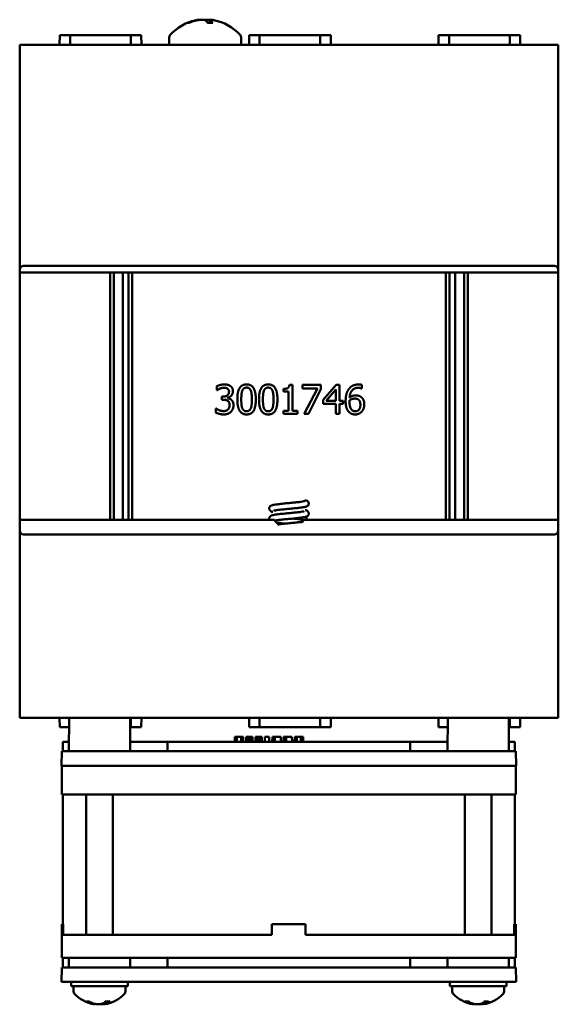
# Model space of a CAD drawing. Header units: inches. Extents: x 1 to 24, y 0.4 to 18.6.
# Tile 16 of 16: x 21.2 to 24, y 7.3 to 12.4. Entities that reach past the tile are written whole.
import ezdxf

# ---------------------------------------------------------------- set-up
doc = ezdxf.new("R2010")
doc.units = ezdxf.units.IN
doc.header["$LTSCALE"] = 0.8
doc.header["$MEASUREMENT"] = 0
doc.layers.add('Visible (ANSI)', color=7, linetype='Continuous', lineweight=50)

msp = doc.modelspace()

# ---------------------------------------------------------------- linework, layer by layer
at = {"layer": 'Visible (ANSI)'}
for p, q in [((22.0831, 12.4132), (22.0764, 12.4132)), ((22.2052, 12.4132), (22.1793, 12.4132)), ((22.1905, 12.4283), (22.1891, 12.4132)), ((21.4103, 12.3484), (21.4099, 12.2984)), ((21.4103, 12.3484), (21.4645, 12.3484)), ((21.7801, 12.3484), (21.4645, 12.3484)), ((21.7801, 12.3484), (21.8343, 12.3484)), ((21.8343, 12.3484), (21.8347, 12.2984)), ((22.3953, 12.3484), (22.3949, 12.2984)), ((22.3953, 12.3484), (22.4495, 12.3484)), ((22.7651, 12.3484), (22.4495, 12.3484)), ((22.7651, 12.3484), (22.8193, 12.3484)), ((22.8193, 12.3484), (22.8197, 12.2984)), ((23.3803, 12.3484), (23.3799, 12.2984)), ((23.3803, 12.3484), (23.4345, 12.3484)), ((23.7501, 12.3484), (23.4345, 12.3484)), ((23.7501, 12.3484), (23.8043, 12.3484)), ((23.8043, 12.3484), (23.8047, 12.2984)), ((21.2023, 12.2984), (21.2223, 12.2984)), ((21.2023, 12.2984), (21.2023, 11.1294)), ((21.2223, 12.2984), (23.9823, 12.2984)), ((21.9798, 12.3365), (21.9798, 12.2984)), ((22.3528, 12.3365), (22.3528, 12.2984)), ((23.9823, 12.2984), (24.0023, 12.2984)), ((24.0023, 11.1294), (24.0023, 12.2984)), ((21.2023, 11.1144), (21.2023, 11.1294)), ((21.2223, 11.1494), (23.9823, 11.1494)), ((24.0023, 11.1294), (24.0023, 11.1144)), ((21.2023, 9.8274), (21.2023, 11.1144)), ((24.0023, 11.1144), (21.2023, 11.1144)), ((21.6728, 11.1144), (21.6728, 9.8274)), ((21.6921, 9.8274), (21.6921, 11.1144)), ((21.7385, 11.1144), (21.7385, 9.8274)), ((21.7685, 9.8274), (21.7685, 11.1144)), ((21.7878, 9.8274), (21.7878, 11.1144)), ((23.4168, 11.1144), (23.4168, 9.8274)), ((23.4361, 9.8274), (23.4361, 11.1144)), ((23.4661, 11.1144), (23.4661, 9.8274)), ((23.5125, 9.8274), (23.5125, 11.1144)), ((23.5318, 9.8274), (23.5318, 11.1144)), ((24.0023, 11.1144), (24.0023, 9.8274)), ((22.2267, 10.5016), (22.2267, 10.5229)), ((22.2279, 10.5016), (22.2267, 10.5016)), ((22.5732, 10.4948), (22.5732, 10.5086)), ((22.6042, 10.5295), (22.6198, 10.5295)), ((22.6198, 10.5295), (22.6198, 10.3943)), ((22.673, 10.529), (22.7682, 10.529)), ((22.673, 10.5114), (22.673, 10.529)), ((22.7505, 10.5114), (22.673, 10.5114)), ((22.6819, 10.379), (22.7505, 10.5114)), ((22.7682, 10.5065), (22.7033, 10.379)), ((22.7682, 10.529), (22.7682, 10.5065)), ((22.7796, 10.4517), (22.8467, 10.529)), ((22.8459, 10.5053), (22.7954, 10.4467)), ((22.8459, 10.4467), (22.8459, 10.5053)), ((22.8467, 10.529), (22.8652, 10.529)), ((22.8652, 10.529), (22.8652, 10.4467)), ((22.9809, 10.5104), (22.9801, 10.5104)), ((22.9809, 10.5297), (22.9809, 10.5104)), ((22.2532, 10.4687), (22.2599, 10.4687)), ((22.2532, 10.452), (22.2532, 10.4687)), ((22.2617, 10.452), (22.2532, 10.452)), ((22.2831, 10.4624), (22.2831, 10.4609)), ((22.6005, 10.4948), (22.5732, 10.4948)), ((22.6005, 10.3943), (22.6005, 10.4948)), ((22.7796, 10.4305), (22.7796, 10.4517)), ((22.2226, 10.4063), (22.224, 10.4063)), ((22.2226, 10.3851), (22.2226, 10.4063)), ((22.8459, 10.4305), (22.7796, 10.4305)), ((22.7954, 10.4467), (22.8459, 10.4467)), ((22.8459, 10.379), (22.8459, 10.4305)), ((22.8652, 10.4467), (22.8831, 10.4467)), ((22.8652, 10.4305), (22.8652, 10.379)), ((22.8831, 10.4305), (22.8652, 10.4305)), ((22.8831, 10.4467), (22.8831, 10.4305)), ((22.5732, 10.3943), (22.6005, 10.3943)), ((22.5732, 10.379), (22.5732, 10.3943)), ((22.6464, 10.379), (22.5732, 10.379)), ((22.6198, 10.3943), (22.6464, 10.3943)), ((22.6464, 10.3943), (22.6464, 10.379)), ((22.7033, 10.379), (22.6819, 10.379)), ((22.8652, 10.379), (22.8459, 10.379)), ((22.6929, 9.8445), (22.6929, 9.8274)), ((22.5248, 9.8274), (21.2023, 9.8274)), ((21.2023, 9.7714), (21.2023, 9.8274)), ((24.0023, 9.8274), (22.6798, 9.8274)), ((24.0023, 9.8274), (24.0023, 9.7714)), ((21.2023, 9.7714), (21.2023, 8.7984)), ((23.9823, 9.7514), (21.2223, 9.7514)), ((24.0023, 8.7984), (24.0023, 9.7714)), ((21.2223, 8.7984), (21.2023, 8.7984)), ((21.2223, 8.7984), (23.9823, 8.7984)), ((21.4103, 8.7484), (21.4099, 8.7984)), ((21.4587, 8.7984), (21.4571, 8.6234)), ((21.7759, 8.7984), (21.7774, 8.6234)), ((21.8343, 8.7484), (21.8347, 8.7984)), ((22.3953, 8.7484), (22.3949, 8.7984)), ((22.8193, 8.7484), (22.8197, 8.7984)), ((23.3803, 8.7484), (23.3799, 8.7984)), ((23.4272, 8.7984), (23.4256, 8.6234)), ((23.7444, 8.7984), (23.746, 8.6234)), ((23.8043, 8.7484), (23.8047, 8.7984)), ((24.0023, 8.7984), (23.9823, 8.7984)), ((21.4103, 8.7484), (21.4582, 8.7484)), ((21.7801, 8.7484), (21.7764, 8.7484)), ((21.7801, 8.7484), (21.8343, 8.7484)), ((22.3953, 8.7484), (22.4495, 8.7484)), ((22.7651, 8.7484), (22.4495, 8.7484)), ((22.7651, 8.7484), (22.8193, 8.7484)), ((23.3803, 8.7484), (23.4267, 8.7484)), ((23.7501, 8.7484), (23.7449, 8.7484)), ((23.7501, 8.7484), (23.8043, 8.7484)), ((21.4265, 8.6234), (21.427, 8.6734)), ((21.4576, 8.6734), (21.427, 8.6734)), ((21.9707, 8.6734), (21.777, 8.6734)), ((21.9705, 8.6234), (21.9707, 8.6734)), ((23.2324, 8.6734), (21.9707, 8.6734)), ((22.3202, 8.6734), (22.3205, 8.6984)), ((22.3317, 8.6984), (22.3205, 8.6984)), ((22.3316, 8.6734), (22.3317, 8.6984)), ((22.353, 8.6984), (22.3317, 8.6984)), ((22.3531, 8.6734), (22.353, 8.6984)), ((22.364, 8.6984), (22.353, 8.6984)), ((22.3642, 8.6734), (22.364, 8.6984)), ((22.3788, 8.6734), (22.379, 8.6984)), ((22.39, 8.6984), (22.379, 8.6984)), ((22.3899, 8.6734), (22.39, 8.6984)), ((22.4016, 8.6984), (22.39, 8.6984)), ((22.4017, 8.6734), (22.4016, 8.6984)), ((22.4126, 8.6984), (22.4016, 8.6984)), ((22.4128, 8.6734), (22.4126, 8.6984)), ((22.4274, 8.6734), (22.4276, 8.6984)), ((22.4387, 8.6984), (22.4276, 8.6984)), ((22.4386, 8.6734), (22.4387, 8.6984)), ((22.4502, 8.6984), (22.4387, 8.6984)), ((22.4503, 8.6734), (22.4502, 8.6984)), ((22.4612, 8.6984), (22.4502, 8.6984)), ((22.4615, 8.6734), (22.4612, 8.6984)), ((22.4758, 8.6734), (22.4761, 8.6984)), ((22.4769, 8.6984), (22.4761, 8.6984)), ((22.4767, 8.6734), (22.4769, 8.6984)), ((22.4995, 8.6984), (22.4769, 8.6984)), ((22.4997, 8.6734), (22.4995, 8.6984)), ((22.5156, 8.6734), (22.5158, 8.6984)), ((22.5248, 8.6984), (22.5158, 8.6984)), ((22.5245, 8.6734), (22.5248, 8.6984)), ((22.5284, 8.6984), (22.5248, 8.6984)), ((22.5285, 8.6734), (22.5284, 8.6984)), ((22.5594, 8.6984), (22.5284, 8.6984)), ((22.5597, 8.6734), (22.5594, 8.6984)), ((22.574, 8.6734), (22.5742, 8.6984)), ((22.5831, 8.6984), (22.5742, 8.6984)), ((22.5828, 8.6734), (22.5831, 8.6984)), ((22.5867, 8.6984), (22.5831, 8.6984)), ((22.5868, 8.6734), (22.5867, 8.6984)), ((22.6177, 8.6984), (22.5867, 8.6984)), ((22.6181, 8.6734), (22.6177, 8.6984)), ((22.6315, 8.6734), (22.6318, 8.6984)), ((22.6429, 8.6984), (22.6318, 8.6984)), ((22.6642, 8.6984), (22.6429, 8.6984)), ((22.6429, 8.6734), (22.6429, 8.6984)), ((22.6643, 8.6734), (22.6642, 8.6984)), ((22.6753, 8.6984), (22.6642, 8.6984)), ((22.6755, 8.6734), (22.6753, 8.6984)), ((23.4261, 8.6734), (23.2324, 8.6734)), ((23.2326, 8.6234), (23.2324, 8.6734)), ((23.7761, 8.6734), (23.7455, 8.6734)), ((23.7765, 8.6234), (23.7761, 8.6734)), ((21.4211, 8.6234), (21.4204, 8.5484)), ((21.4211, 8.6234), (21.5461, 8.6234)), ((21.5461, 8.6234), (23.657, 8.6234)), ((23.657, 8.6234), (23.782, 8.6234)), ((23.7826, 8.5484), (23.782, 8.6234)), ((21.4208, 8.5484), (21.4204, 8.5484)), ((21.4208, 8.5484), (21.5208, 8.5484)), ((21.4208, 8.5484), (21.4208, 8.3984)), ((21.536, 8.5484), (21.5208, 8.5484)), ((21.5454, 8.5484), (21.536, 8.5484)), ((21.5454, 8.5484), (23.6577, 8.5484)), ((23.6671, 8.5484), (23.6577, 8.5484)), ((23.6808, 8.5484), (23.6671, 8.5484)), ((23.6808, 8.5484), (23.7808, 8.5484)), ((23.7826, 8.5484), (23.7808, 8.5484)), ((23.7808, 8.3984), (23.7808, 8.5484)), ((21.5208, 8.3984), (21.4208, 8.3984)), ((21.4258, 7.7244), (21.4258, 8.3984)), ((21.5208, 8.3984), (23.6808, 8.3984)), ((21.5483, 7.6684), (21.5483, 8.3984)), ((21.6863, 7.6684), (21.6863, 8.3984)), ((23.5168, 7.6684), (23.5168, 8.3984)), ((23.6548, 7.6684), (23.6548, 8.3984)), ((23.7808, 8.3984), (23.6808, 8.3984)), ((23.7758, 7.7244), (23.7758, 8.3984)), ((21.4291, 7.7244), (21.4208, 7.7244)), ((21.4208, 7.6684), (21.4208, 7.7244)), ((21.4291, 7.7244), (21.4291, 7.6684)), ((22.5128, 7.6684), (22.5128, 7.7244)), ((22.6888, 7.7244), (22.5128, 7.7244)), ((22.6888, 7.6684), (22.6888, 7.7244)), ((23.7808, 7.7244), (23.7725, 7.7244)), ((23.7725, 7.6684), (23.7725, 7.7244)), ((23.7808, 7.6684), (23.7808, 7.7244)), ((21.4208, 7.6684), (21.4208, 7.5484)), ((21.4208, 7.6684), (21.5208, 7.6684)), ((22.5128, 7.6684), (21.5208, 7.6684)), ((23.6808, 7.6684), (22.6888, 7.6684)), ((23.6808, 7.6684), (23.7808, 7.6684)), ((23.7808, 7.5484), (23.7808, 7.6684)), ((21.5208, 7.5484), (21.4208, 7.5484)), ((21.4265, 7.4984), (21.427, 7.5484)), ((21.4576, 7.5484), (21.4571, 7.4984)), ((23.6808, 7.5484), (21.5208, 7.5484)), ((21.777, 7.5484), (21.7774, 7.4984)), ((21.9705, 7.4984), (21.9707, 7.5484)), ((23.2326, 7.4984), (23.2324, 7.5484)), ((23.4261, 7.5484), (23.4256, 7.4984)), ((23.7808, 7.5484), (23.6808, 7.5484)), ((23.7455, 7.5484), (23.746, 7.4984)), ((23.7765, 7.4984), (23.7761, 7.5484)), ((21.4211, 7.4984), (21.4204, 7.4234)), ((21.4211, 7.4984), (21.5461, 7.4984)), ((21.5461, 7.4984), (23.657, 7.4984)), ((23.657, 7.4984), (23.782, 7.4984)), ((23.7826, 7.4234), (23.782, 7.4984)), ((21.5454, 7.4234), (21.4204, 7.4234)), ((21.4698, 7.4234), (21.4698, 7.4024)), ((21.7648, 7.4024), (21.4698, 7.4024)), ((21.4823, 7.3743), (21.4823, 7.4024)), ((21.5454, 7.4234), (23.6577, 7.4234)), ((21.7523, 7.3743), (21.7523, 7.4024)), ((21.7648, 7.4234), (21.7648, 7.4024)), ((23.4383, 7.4234), (23.4383, 7.4024)), ((23.7333, 7.4024), (23.4383, 7.4024)), ((23.4508, 7.3743), (23.4508, 7.4024)), ((23.7826, 7.4234), (23.6577, 7.4234)), ((23.7208, 7.3743), (23.7208, 7.4024)), ((23.7333, 7.4234), (23.7333, 7.4024)), ((21.5497, 7.3225), (21.5624, 7.3225)), ((21.5919, 7.3075), (21.5921, 7.3099)), ((21.6427, 7.3075), (21.6419, 7.3169)), ((21.6491, 7.3225), (21.6686, 7.3225)), ((23.5189, 7.3225), (23.532, 7.3225)), ((23.5595, 7.3074), (23.5595, 7.3074)), ((23.5602, 7.3075), (23.5604, 7.3101)), ((23.6114, 7.3075), (23.6106, 7.3162)), ((23.6121, 7.3074), (23.6121, 7.3074)), ((23.619, 7.3225), (23.6382, 7.3225))]:
    msp.add_line(p, q, dxfattribs=at)
for centre, radius, start, end in [((22.1663, 12.1889), 0.2425, 100.8266, 138.4591), ((22.1663, 12.1889), 0.2425, 41.5409, 79.1734), ((21.9998, 12.3365), 0.02, 138.4591, 180), ((22.3328, 12.3365), 0.02, 0, 41.5409), ((21.2223, 11.1294), 0.02, 90, 180), ((23.9823, 11.1294), 0.02, 0, 90), ((22.69, 9.9129), 0.015, 0, 130.9626), ((22.6023, 9.8854), 0.0968, 216.8146, 239.1592), ((22.6023, 9.8854), 0.0968, 311.4359, 323.1854), ((21.2223, 9.7714), 0.02, 180, 270), ((23.9823, 9.7714), 0.02, 270, 0), ((21.4973, 7.3743), 0.015, 180, 221.6116), ((21.6173, 7.4809), 0.1755, 221.6116, 261.0439), ((21.6173, 7.4809), 0.1755, 278.9561, 318.3884), ((21.7373, 7.3743), 0.015, 318.3884, 0), ((23.4658, 7.3743), 0.015, 180, 221.6116), ((23.5858, 7.4809), 0.1755, 221.6116, 261.1138), ((23.5858, 7.4809), 0.1755, 278.8862, 318.3884), ((23.7058, 7.3743), 0.015, 318.3884, 0), ((23.5858, 7.4809), 0.1755, 261.1138, 261.3682), ((23.5858, 7.4809), 0.1755, 278.6318, 278.8862)]:
    msp.add_arc(centre, radius, start, end, dxfattribs=at)
for centre, major_axis, ratio, start_param, end_param in [((22.1687, 12.1898), (-0.0807, 0.2284), 0.965147, 6.148166, 6.347066), ((22.1632, 12.1898), (0.0626, 0.234), 0.941411, 0.440211, 0.639111), ((22.1756, 12.1898), (-0.0218, 0.2413), 0.24677, 5.8685, 6.067399), ((22.1572, 12.1898), (0.0223, 0.2412), 0.325805, 5.920934, 6.119834), ((21.6205, 7.4803), (-0.0297, -0.1728), 0.857863, 5.978412, 6.207173), ((21.6134, 7.4803), (0.0248, -0.1736), 0.786746, 5.720095, 5.948856), ((21.6227, 7.4803), (-0.0177, -0.1745), 0.506434, 0.273995, 0.502756), ((21.6123, 7.4803), (0.0193, -0.1743), 0.611093, 0.154995, 0.383756), ((23.5891, 7.4803), (-0.0288, -0.173), 0.847413, 5.971932, 6.200693), ((23.5818, 7.4803), (0.0241, -0.1737), 0.774187, 5.72462, 5.953381), ((23.5912, 7.4803), (-0.0179, -0.1745), 0.523732, 0.276402, 0.505163), ((23.5898, 7.4803), (-0.0241, -0.1737), 0.774187, 0.329804, 0.334862), ((23.5809, 7.4803), (0.0196, -0.1743), 0.626927, 0.152128, 0.380889)]:
    msp.add_ellipse(centre, major_axis=major_axis, ratio=ratio, start_param=start_param, end_param=end_param, dxfattribs=at)
for points, knots in [([(22.0741, 12.4128), (22.0741, 12.4128), (22.0741, 12.4128), (22.0748, 12.4131), (22.0756, 12.4132), (22.0764, 12.4132)], [0.017596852, 0.017596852, 0.017596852, 0.017596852, 0.01762601, 0.01762601, 0.023499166, 0.023499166, 0.023499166, 0.023499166]), ([(22.1416, 12.4289), (22.1411, 12.4291), (22.1401, 12.4292), (22.1371, 12.4293), (22.1346, 12.4292), (22.1283, 12.4284), (22.1246, 12.4278), (22.1201, 12.4269), (22.1193, 12.4268), (22.1184, 12.4266)], [0.03899714, 0.03899714, 0.03899714, 0.03899714, 0.06091597, 0.06091597, 0.0912553, 0.0912553, 0.12159464, 0.12159464, 0.12829742, 0.12829742, 0.12829742, 0.12829742]), ([(22.1259, 12.4266), (22.1296, 12.4274), (22.1339, 12.428), (22.1423, 12.429), (22.1465, 12.4292), (22.1536, 12.4293), (22.1571, 12.4292), (22.1627, 12.4284), (22.1649, 12.4278), (22.1665, 12.4269), (22.1668, 12.4268), (22.167, 12.4266)], [0, 0, 0, 0, 0.030458, 0.030458, 0.060916, 0.060916, 0.0912553, 0.0912553, 0.1215946, 0.1215946, 0.1282974, 0.1282974, 0.1282974, 0.1282974]), ([(22.191, 12.4289), (22.188, 12.4291), (22.1851, 12.4292), (22.1789, 12.4293), (22.1755, 12.4292), (22.1698, 12.4284), (22.1677, 12.4278), (22.1663, 12.4271), (22.1663, 12.4271), (22.1663, 12.4271)], [0.03899714, 0.03899714, 0.03899714, 0.03899714, 0.06091597, 0.06091597, 0.0912553, 0.0912553, 0.12159464, 0.12159464, 0.12200406, 0.12200406, 0.12200406, 0.12200406]), ([(22.1921, 12.4266), (22.1908, 12.4274), (22.1903, 12.428), (22.1908, 12.429), (22.192, 12.4292), (22.1955, 12.4293), (22.198, 12.4292), (22.2043, 12.4284), (22.208, 12.4278), (22.2117, 12.4271), (22.2118, 12.4271), (22.2118, 12.4271)], [0, 0, 0, 0, 0.030458, 0.030458, 0.060916, 0.060916, 0.0912553, 0.0912553, 0.1215946, 0.1215946, 0.1220041, 0.1220041, 0.1220041, 0.1220041]), ([(22.2052, 12.4132), (22.2055, 12.4132), (22.2058, 12.4131), (22.206, 12.4128), (22.206, 12.4128), (22.206, 12.4128)], [0.070224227, 0.070224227, 0.070224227, 0.070224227, 0.076097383, 0.076097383, 0.076126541, 0.076126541, 0.076126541, 0.076126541]), ([(22.5179, 9.8688), (22.5151, 9.8694), (22.5126, 9.8702), (22.5082, 9.8723), (22.5062, 9.8734), (22.5034, 9.8763), (22.5026, 9.8773), (22.5009, 9.88), (22.5002, 9.8819), (22.4995, 9.8856), (22.4995, 9.8876), (22.5001, 9.8912), (22.5007, 9.893), (22.5025, 9.896), (22.5035, 9.8973), (22.5057, 9.8994), (22.5069, 9.9002), (22.5093, 9.9016), (22.5106, 9.9022), (22.5145, 9.9037), (22.5172, 9.9044), (22.5239, 9.9059), (22.5279, 9.9066), (22.5402, 9.9084), (22.5496, 9.9095), (22.5687, 9.9116), (22.5784, 9.9125), (22.5976, 9.9144), (22.6074, 9.9153), (22.6259, 9.9171), (22.635, 9.918), (22.6511, 9.9197), (22.6585, 9.9206), (22.6705, 9.9223), (22.6755, 9.9232), (22.68, 9.9242), (22.681, 9.9245), (22.6818, 9.9247), (22.6819, 9.9248), (22.6819, 9.9248)], [10.9855775, 10.9855775, 10.9855775, 10.9855775, 11.0318591, 11.0318591, 11.0617515, 11.0617515, 11.0745402, 11.0745402, 11.091637, 11.091637, 11.1077299, 11.1077299, 11.123754, 11.123754, 11.1398912, 11.1398912, 11.1567343, 11.1567343, 11.1788416, 11.1788416, 11.2280759, 11.2280759, 11.2821775, 11.2821775, 11.371265, 11.371265, 11.4469871, 11.4469871, 11.5198386, 11.5198386, 11.5914273, 11.5914273, 11.6617308, 11.6617308, 11.7296264, 11.7296264, 11.7590811, 11.7590811, 11.7725428, 11.7725428, 11.7725428, 11.7725428]), ([(22.705, 9.9129), (22.705, 9.911), (22.7047, 9.9091), (22.7034, 9.9056), (22.7024, 9.9041), (22.7004, 9.9016), (22.6992, 9.9006), (22.697, 9.8989), (22.6958, 9.8983), (22.6929, 9.8969), (22.6913, 9.8963), (22.6846, 9.8944), (22.6787, 9.8934), (22.6671, 9.8916), (22.6624, 9.891), (22.6492, 9.8895), (22.6399, 9.8885), (22.6209, 9.8866), (22.6111, 9.8856), (22.5921, 9.8838), (22.5825, 9.8829), (22.565, 9.8811), (22.5567, 9.8803), (22.5425, 9.8785), (22.5363, 9.8777), (22.5294, 9.8765), (22.5275, 9.8761), (22.5247, 9.8755), (22.5237, 9.8752), (22.5228, 9.8749), (22.5226, 9.8748), (22.5226, 9.8748)], [0, 0, 0, 0, 0.0165799, 0.0165799, 0.0326002, 0.0326002, 0.0489382, 0.0489382, 0.0675643, 0.0675643, 0.0989498, 0.0989498, 0.184939, 0.184939, 0.2332345, 0.2332345, 0.3113529, 0.3113529, 0.3851475, 0.3851475, 0.4572959, 0.4572959, 0.5282708, 0.5282708, 0.5975834, 0.5975834, 0.6296968, 0.6296968, 0.6578138, 0.6578138, 0.6728352, 0.6728352, 0.6728352, 0.6728352]), ([(22.5011, 9.8274), (22.5006, 9.8285), (22.5001, 9.8298), (22.4995, 9.8328), (22.4994, 9.8348), (22.5, 9.8384), (22.5006, 9.8402), (22.5023, 9.8433), (22.5034, 9.8446), (22.5056, 9.8468), (22.5067, 9.8476), (22.5091, 9.849), (22.5103, 9.8496), (22.5141, 9.8511), (22.5166, 9.8518), (22.5229, 9.8532), (22.5268, 9.8539), (22.5388, 9.8557), (22.5483, 9.8569), (22.5676, 9.8589), (22.5773, 9.8599), (22.5965, 9.8618), (22.6062, 9.8627), (22.6249, 9.8645), (22.6339, 9.8654), (22.6502, 9.8671), (22.6577, 9.868), (22.6699, 9.8697), (22.6749, 9.8706), (22.6797, 9.8716), (22.6808, 9.8719), (22.6817, 9.8722), (22.6819, 9.8723), (22.6819, 9.8723)], [9.5994422, 9.5994422, 9.5994422, 9.5994422, 9.6107936, 9.6107936, 9.6268881, 9.6268881, 9.6429132, 9.6429132, 9.6590397, 9.6590397, 9.6757966, 9.6757966, 9.6973834, 9.6973834, 9.7438358, 9.7438358, 9.7968483, 9.7968483, 9.8880431, 9.8880431, 9.964029, 9.964029, 10.0369409, 10.0369409, 10.1085744, 10.1085744, 10.1789391, 10.1789391, 10.2469778, 10.2469778, 10.276729, 10.276729, 10.2924883, 10.2924883, 10.2924883, 10.2924883]), ([(22.6867, 9.8783), (22.6895, 9.8777), (22.692, 9.8769), (22.6964, 9.8748), (22.6984, 9.8737), (22.7012, 9.8708), (22.7021, 9.8698), (22.7037, 9.867), (22.7044, 9.8652), (22.7051, 9.8614), (22.7051, 9.8595), (22.7045, 9.8559), (22.7038, 9.8541), (22.7021, 9.8511), (22.701, 9.8498), (22.6988, 9.8477), (22.6977, 9.8469), (22.6953, 9.8455), (22.694, 9.8449), (22.69, 9.8434), (22.6873, 9.8427), (22.6806, 9.8412), (22.6765, 9.8405), (22.6642, 9.8387), (22.6548, 9.8376), (22.6357, 9.8355), (22.626, 9.8346), (22.6068, 9.8327), (22.597, 9.8318), (22.5785, 9.83), (22.5694, 9.8291), (22.5533, 9.8274), (22.5459, 9.8265), (22.535, 9.8249), (22.5308, 9.8242), (22.5278, 9.8236)], [1.3659219, 1.3659219, 1.3659219, 1.3659219, 1.4128292, 1.4128292, 1.4424634, 1.4424634, 1.4550381, 1.4550381, 1.4721173, 1.4721173, 1.4882094, 1.4882094, 1.5042334, 1.5042334, 1.5203724, 1.5203724, 1.5372304, 1.5372304, 1.5594263, 1.5594263, 1.6091371, 1.6091371, 1.6634002, 1.6634002, 1.7521668, 1.7521668, 1.8278464, 1.8278464, 1.9006875, 1.9006875, 1.9722683, 1.9722683, 2.042561, 2.042561, 2.0983251, 2.0983251, 2.0983251, 2.0983251]), ([(22.5827, 9.8079), (22.5785, 9.8083), (22.5743, 9.8088), (22.5613, 9.8101), (22.5529, 9.811), (22.5429, 9.8122), (22.5405, 9.8125), (22.5382, 9.8128)], [9.2869242, 9.2869242, 9.2869242, 9.2869242, 9.320116, 9.320116, 9.3925117, 9.3925117, 9.4169355, 9.4169355, 9.4169355, 9.4169355]), ([(22.5492, 9.8044), (22.5551, 9.8051), (22.5614, 9.8058), (22.577, 9.8074), (22.5868, 9.8083), (22.6059, 9.8102), (22.6156, 9.8111), (22.6336, 9.8129), (22.6423, 9.8138), (22.6574, 9.8155), (22.6642, 9.8164), (22.6701, 9.8173), (22.6707, 9.8174), (22.6713, 9.8175)], [8.3795667, 8.3795667, 8.3795667, 8.3795667, 8.4338318, 8.4338318, 8.5081665, 8.5081665, 8.5806117, 8.5806117, 8.6518676, 8.6518676, 8.7216701, 8.7216701, 8.7293413, 8.7293413, 8.7293413, 8.7293413]), ([(22.6219, 9.8342), (22.6272, 9.8337), (22.6325, 9.8331), (22.6463, 9.8317), (22.6545, 9.8308), (22.6686, 9.829), (22.6746, 9.8282), (22.6797, 9.8272)], [2.6273769, 2.6273769, 2.6273769, 2.6273769, 2.6690394, 2.6690394, 2.7415879, 2.7415879, 2.8103451, 2.8103451, 2.8103451, 2.8103451]), ([(21.5497, 7.3225), (21.5491, 7.3225), (21.5484, 7.3227), (21.5478, 7.323), (21.5477, 7.3231), (21.5476, 7.3231)], [0.063402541, 0.063402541, 0.063402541, 0.063402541, 0.068700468, 0.068700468, 0.069550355, 0.069550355, 0.069550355, 0.069550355]), ([(21.5796, 7.3099), (21.5822, 7.3092), (21.5848, 7.3086), (21.5888, 7.3077), (21.5903, 7.3074), (21.5916, 7.3073), (21.5919, 7.3074), (21.5919, 7.3075)], [0, 0, 0, 0, 0.02452006, 0.02452006, 0.04904011, 0.04904011, 0.06465135, 0.06465135, 0.06465135, 0.06465135]), ([(21.6296, 7.3099), (21.6279, 7.3092), (21.6256, 7.3086), (21.6202, 7.3077), (21.617, 7.3074), (21.6108, 7.3073), (21.6074, 7.3075), (21.6007, 7.3081), (21.5974, 7.3086), (21.5938, 7.3094), (21.5929, 7.3097), (21.592, 7.3099)], [0, 0, 0, 0, 0.0244853, 0.0244853, 0.0489707, 0.0489707, 0.0733441, 0.0733441, 0.0977174, 0.0977174, 0.1059587, 0.1059587, 0.1059587, 0.1059587]), ([(21.6173, 7.3075), (21.6184, 7.3075), (21.6196, 7.3074), (21.6238, 7.3073), (21.6272, 7.3075), (21.6339, 7.3081), (21.6372, 7.3086), (21.6408, 7.3094), (21.6416, 7.3097), (21.6425, 7.3099)], [0.04012887, 0.04012887, 0.04012887, 0.04012887, 0.04904011, 0.04904011, 0.07337878, 0.07337878, 0.09771745, 0.09771745, 0.10562145, 0.10562145, 0.10562145, 0.10562145]), ([(21.6446, 7.3075), (21.6442, 7.3075), (21.6438, 7.3074), (21.6427, 7.3073), (21.6425, 7.3075), (21.6434, 7.3081), (21.6445, 7.3086), (21.6466, 7.3094), (21.6472, 7.3097), (21.6478, 7.3099)], [0.04012887, 0.04012887, 0.04012887, 0.04012887, 0.04904011, 0.04904011, 0.07337878, 0.07337878, 0.09771745, 0.09771745, 0.10595871, 0.10595871, 0.10595871, 0.10595871]), ([(21.6701, 7.3231), (21.67, 7.3231), (21.67, 7.323), (21.6695, 7.3227), (21.6691, 7.3225), (21.6686, 7.3225)], [0.015061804, 0.015061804, 0.015061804, 0.015061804, 0.015911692, 0.015911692, 0.021209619, 0.021209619, 0.021209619, 0.021209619]), ([(23.5189, 7.3225), (23.5183, 7.3225), (23.5176, 7.3227), (23.517, 7.323), (23.5169, 7.3231), (23.5168, 7.3231)], [0.063402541, 0.063402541, 0.063402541, 0.063402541, 0.068700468, 0.068700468, 0.069550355, 0.069550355, 0.069550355, 0.069550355]), ([(23.5483, 7.3099), (23.551, 7.3092), (23.5535, 7.3086), (23.5574, 7.3077), (23.5588, 7.3074), (23.56, 7.3073), (23.5602, 7.3074), (23.5602, 7.3075)], [0, 0, 0, 0, 0.02452006, 0.02452006, 0.04904011, 0.04904011, 0.06341371, 0.06341371, 0.06341371, 0.06341371]), ([(23.5594, 7.3074), (23.5595, 7.3074), (23.5595, 7.3074), (23.5595, 7.3074), (23.5595, 7.3074), (23.5595, 7.3074)], [0.048154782, 0.048154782, 0.048154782, 0.048154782, 0.049040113, 0.049040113, 0.054490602, 0.054490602, 0.054490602, 0.054490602]), ([(23.5988, 7.3099), (23.5971, 7.3092), (23.5948, 7.3086), (23.5893, 7.3077), (23.5861, 7.3074), (23.5798, 7.3073), (23.5764, 7.3075), (23.5697, 7.3081), (23.5665, 7.3086), (23.5629, 7.3094), (23.562, 7.3097), (23.5611, 7.3099)], [0, 0, 0, 0, 0.0244853, 0.0244853, 0.0489707, 0.0489707, 0.0733441, 0.0733441, 0.0977174, 0.0977174, 0.1059587, 0.1059587, 0.1059587, 0.1059587]), ([(23.5833, 7.3074), (23.5834, 7.3074), (23.5835, 7.3074), (23.5843, 7.3074), (23.5851, 7.3074), (23.5858, 7.3074)], [0.048154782, 0.048154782, 0.048154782, 0.048154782, 0.049040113, 0.049040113, 0.054490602, 0.054490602, 0.054490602, 0.054490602]), ([(23.5883, 7.3074), (23.5882, 7.3074), (23.5881, 7.3074), (23.5866, 7.3074), (23.5853, 7.3074), (23.5839, 7.3074)], [0.04815413, 0.04815413, 0.04815413, 0.04815413, 0.04897067, 0.04897067, 0.05925281, 0.05925281, 0.05925281, 0.05925281]), ([(23.5858, 7.3075), (23.5867, 7.3074), (23.5877, 7.3074), (23.5918, 7.3073), (23.5952, 7.3075), (23.6019, 7.3081), (23.6051, 7.3086), (23.6087, 7.3094), (23.6096, 7.3097), (23.6105, 7.3099)], [0.04158151, 0.04158151, 0.04158151, 0.04158151, 0.04904011, 0.04904011, 0.07337878, 0.07337878, 0.09771745, 0.09771745, 0.10595871, 0.10595871, 0.10595871, 0.10595871]), ([(23.6129, 7.3075), (23.6126, 7.3074), (23.6123, 7.3074), (23.6113, 7.3073), (23.6112, 7.3075), (23.6122, 7.3081), (23.6134, 7.3086), (23.6156, 7.3094), (23.6162, 7.3097), (23.6168, 7.3099)], [0.04158151, 0.04158151, 0.04158151, 0.04158151, 0.04904011, 0.04904011, 0.07337878, 0.07337878, 0.09771745, 0.09771745, 0.10595871, 0.10595871, 0.10595871, 0.10595871]), ([(23.6397, 7.3231), (23.6397, 7.3231), (23.6396, 7.323), (23.6392, 7.3227), (23.6387, 7.3225), (23.6382, 7.3225)], [0.015061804, 0.015061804, 0.015061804, 0.015061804, 0.015911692, 0.015911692, 0.021209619, 0.021209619, 0.021209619, 0.021209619])]:
    msp.add_open_spline(points, degree=3, knots=knots, dxfattribs=at)
for points, weights in [([(21.4645, 12.3484), (21.4645, 12.3234), (21.4644, 12.2984)], [1.00000000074, 1.00000000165, 1.00000000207]), ([(21.7801, 12.3484), (21.7801, 12.3234), (21.7802, 12.2984)], [1.00000000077, 1.0000000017, 1.00000000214]), ([(22.4495, 12.3484), (22.4495, 12.3234), (22.4494, 12.2984)], [1.00000000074, 1.00000000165, 1.00000000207]), ([(22.7651, 12.3484), (22.7651, 12.3234), (22.7652, 12.2984)], [1.00000000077, 1.0000000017, 1.00000000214]), ([(23.4345, 12.3484), (23.4345, 12.3234), (23.4344, 12.2984)], [1.00000000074, 1.00000000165, 1.00000000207]), ([(23.7501, 12.3484), (23.7501, 12.3234), (23.7502, 12.2984)], [1.00000000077, 1.0000000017, 1.00000000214]), ([(21.7801, 8.7484), (21.7801, 8.7734), (21.7802, 8.7984)], [1.00000000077, 1.0000000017, 1.00000000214]), ([(22.4495, 8.7484), (22.4495, 8.7734), (22.4494, 8.7984)], [1.00000000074, 1.00000000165, 1.00000000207]), ([(22.7651, 8.7484), (22.7651, 8.7734), (22.7652, 8.7984)], [1.00000000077, 1.0000000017, 1.00000000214]), ([(23.7501, 8.7484), (23.7501, 8.7734), (23.7502, 8.7984)], [1.00000000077, 1.0000000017, 1.00000000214])]:
    msp.add_rational_spline(points, weights, degree=2, dxfattribs=at)
for points, degree in [([(22.2267, 10.5229), (22.2333, 10.5264), (22.2557, 10.5321), (22.2658, 10.5321)], 2), ([(22.2427, 10.51), (22.2379, 10.508), (22.2307, 10.5036), (22.2279, 10.5016)], 2), ([(22.2642, 10.5148), (22.2588, 10.5148), (22.248, 10.5121), (22.2427, 10.51)], 2), ([(22.2825, 10.5101), (22.2787, 10.5127), (22.2695, 10.5148), (22.2642, 10.5148)], 2), ([(22.2658, 10.5321), (22.276, 10.5321), (22.2912, 10.528), (22.2974, 10.5236)], 2), ([(22.2904, 10.4939), (22.2904, 10.4996), (22.286, 10.5077), (22.2825, 10.5101)], 2), ([(22.2974, 10.5236), (22.304, 10.5189), (22.3108, 10.5052), (22.3108, 10.4959)], 2), ([(22.3338, 10.4539), (22.3338, 10.4945), (22.3572, 10.532), (22.3818, 10.532)], 2), ([(22.3818, 10.5154), (22.3734, 10.5154), (22.3626, 10.5075), (22.3594, 10.4996)], 2), ([(22.3818, 10.532), (22.4065, 10.532), (22.4297, 10.4931), (22.4297, 10.454)], 2), ([(22.4038, 10.4998), (22.4008, 10.5075), (22.3902, 10.5154), (22.3818, 10.5154)], 2), ([(22.4463, 10.4539), (22.4463, 10.4945), (22.4698, 10.532), (22.4944, 10.532)], 2), ([(22.4944, 10.5154), (22.486, 10.5154), (22.4751, 10.5075), (22.472, 10.4996)], 2), ([(22.4944, 10.532), (22.519, 10.532), (22.5422, 10.4931), (22.5422, 10.454)], 2), ([(22.5164, 10.4998), (22.5133, 10.5075), (22.5027, 10.5154), (22.4944, 10.5154)], 2), ([(22.5732, 10.5086), (22.5887, 10.5086), (22.6033, 10.5173), (22.6042, 10.5295)], 2), ([(22.8967, 10.4449), (22.8967, 10.4644), (22.9047, 10.4959), (22.9131, 10.5076)], 2), ([(22.9131, 10.5076), (22.9213, 10.519), (22.947, 10.5318), (22.9639, 10.5318)], 2), ([(22.9613, 10.5144), (22.9425, 10.5144), (22.9196, 10.4891), (22.9174, 10.4643)], 2), ([(22.9801, 10.5104), (22.9773, 10.5118), (22.9671, 10.5144), (22.9613, 10.5144)], 2), ([(22.9639, 10.5318), (22.9689, 10.5318), (22.9777, 10.5308), (22.9809, 10.5297)], 2), ([(22.2599, 10.4687), (22.2734, 10.4687), (22.2904, 10.4816), (22.2904, 10.4939)], 2), ([(22.2843, 10.4467), (22.2801, 10.4497), (22.2685, 10.452), (22.2617, 10.452)], 2), ([(22.3108, 10.4959), (22.3108, 10.4835), (22.2945, 10.4648), (22.2831, 10.4624)], 2), ([(22.2831, 10.4609), (22.2878, 10.4599), (22.2986, 10.4556), (22.3033, 10.4512)], 2), ([(22.3033, 10.4512), (22.3079, 10.4469), (22.3137, 10.4333), (22.3137, 10.4235)], 2), ([(22.3818, 10.3758), (22.357, 10.3758), (22.3338, 10.4144), (22.3338, 10.4539)], 2), ([(22.3594, 10.4996), (22.3564, 10.4919), (22.3542, 10.4686), (22.3542, 10.4539)], 2), ([(22.3542, 10.4539), (22.3542, 10.4381), (22.3561, 10.4169), (22.3593, 10.4086)], 2), ([(22.4297, 10.454), (22.4297, 10.4136), (22.4062, 10.3758), (22.3818, 10.3758)], 2), ([(22.4093, 10.454), (22.4093, 10.4694), (22.4068, 10.4922), (22.4038, 10.4998)], 2), ([(22.4039, 10.4083), (22.4068, 10.4157), (22.4093, 10.4385), (22.4093, 10.454)], 2), ([(22.4944, 10.3758), (22.4696, 10.3758), (22.4463, 10.4144), (22.4463, 10.4539)], 2), ([(22.472, 10.4996), (22.4689, 10.4919), (22.4668, 10.4686), (22.4668, 10.4539)], 2), ([(22.4668, 10.4539), (22.4668, 10.4381), (22.4687, 10.4169), (22.4719, 10.4086)], 2), ([(22.5422, 10.454), (22.5422, 10.4136), (22.5188, 10.3758), (22.4944, 10.3758)], 2), ([(22.5218, 10.454), (22.5218, 10.4694), (22.5194, 10.4922), (22.5164, 10.4998)], 2), ([(22.5165, 10.4083), (22.5194, 10.4157), (22.5218, 10.4385), (22.5218, 10.454)], 2), ([(22.9174, 10.4499), (22.9172, 10.4477), (22.917, 10.4435), (22.917, 10.4404)], 2), ([(22.9174, 10.4643), (22.9245, 10.4693), (22.9396, 10.4748), (22.9486, 10.4748)], 2), ([(22.9441, 10.4581), (22.9371, 10.4581), (22.9238, 10.4539), (22.9174, 10.4499)], 2), ([(22.9633, 10.4529), (22.9593, 10.4561), (22.9493, 10.4581), (22.9441, 10.4581)], 2), ([(22.9486, 10.4748), (22.9574, 10.4748), (22.9705, 10.4712), (22.9777, 10.4659)], 2), ([(22.9735, 10.4268), (22.9735, 10.436), (22.9687, 10.4485), (22.9633, 10.4529)], 2), ([(22.9777, 10.4659), (22.9859, 10.4597), (22.9939, 10.4405), (22.9939, 10.4276)], 2), ([(22.224, 10.4063), (22.2303, 10.4017), (22.2517, 10.3932), (22.2623, 10.3932)], 2), ([(22.2623, 10.3932), (22.2685, 10.3932), (22.2809, 10.3971), (22.285, 10.4016)], 2), ([(22.2933, 10.4249), (22.2933, 10.4331), (22.2886, 10.4437), (22.2843, 10.4467)], 2), ([(22.285, 10.4016), (22.289, 10.4061), (22.2933, 10.4168), (22.2933, 10.4249)], 2), ([(22.3137, 10.4235), (22.3137, 10.4134), (22.3068, 10.3962), (22.3005, 10.3897)], 2), ([(22.3593, 10.4086), (22.3622, 10.4009), (22.373, 10.3925), (22.3818, 10.3925)], 2), ([(22.3818, 10.3925), (22.3901, 10.3925), (22.4009, 10.4004), (22.4039, 10.4083)], 2), ([(22.4719, 10.4086), (22.4748, 10.4009), (22.4856, 10.3925), (22.4944, 10.3925)], 2), ([(22.4944, 10.3925), (22.5026, 10.3925), (22.5134, 10.4004), (22.5165, 10.4083)], 2), ([(22.9132, 10.3894), (22.9055, 10.3976), (22.8967, 10.4249), (22.8967, 10.4449)], 2), ([(22.917, 10.4404), (22.917, 10.4248), (22.9231, 10.4057), (22.9277, 10.4007)], 2), ([(22.9277, 10.4007), (22.932, 10.396), (22.9412, 10.3922), (22.9464, 10.3922)], 2), ([(22.9464, 10.3922), (22.9586, 10.3922), (22.9735, 10.4095), (22.9735, 10.4268)], 2), ([(22.9939, 10.4276), (22.9939, 10.4161), (22.9863, 10.3965), (22.9798, 10.3899)], 2), ([(22.2635, 10.3758), (22.2522, 10.3758), (22.2301, 10.3813), (22.2226, 10.3851)], 2), ([(22.3005, 10.3897), (22.2939, 10.3829), (22.2753, 10.3758), (22.2635, 10.3758)], 2), ([(22.9463, 10.3758), (22.9362, 10.3758), (22.9196, 10.3826), (22.9132, 10.3894)], 2), ([(22.9798, 10.3899), (22.9732, 10.383), (22.9564, 10.3758), (22.9463, 10.3758)], 2), ([(23.6121, 7.3074), (23.6121, 7.3074), (23.6122, 7.3074), (23.6123, 7.3074)], 3)]:
    msp.add_open_spline(points, degree=degree, dxfattribs=at)

doc.saveas('drawing.dxf')
